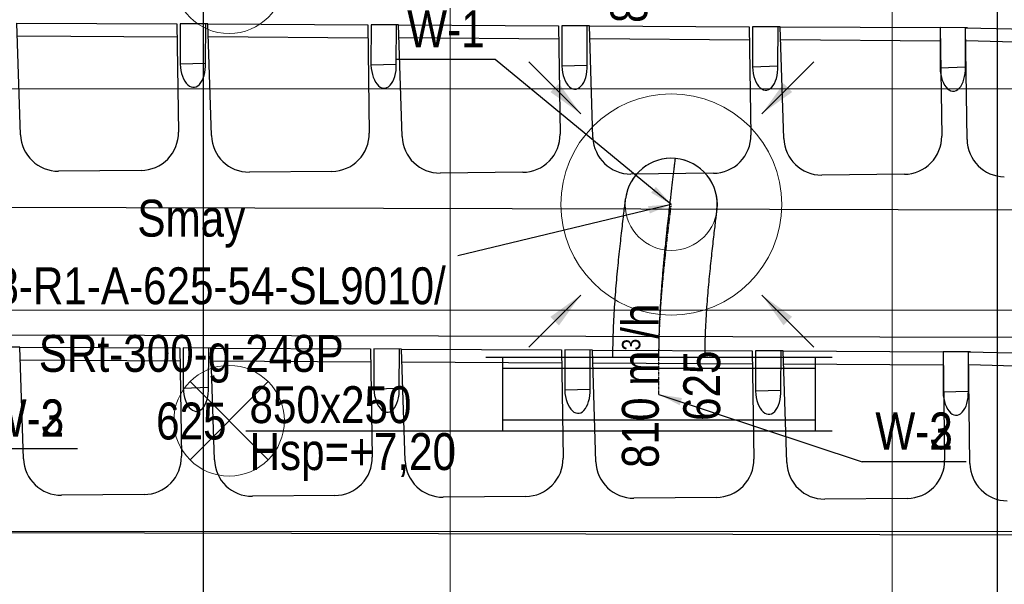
# Model space of a CAD drawing. Header units: millimetres. Extents: x -32221 to 212500, y 31663 to 93766.
# Tile 78 of 256: x 19282 to 21954, y 53169 to 54700. Entities that reach past the tile are written whole.
import ezdxf

# ---------------------------------------------------------------- set-up
doc = ezdxf.new("R2010")
doc.units = ezdxf.units.MM
doc.linetypes.add('DASHDOT', pattern=[1, 0.5, -0.25, 0, -0.25])
doc.layers.get('0').update_dxf_attribs({"color": 251})
for name, color, linetype in [('FLUID-N', 251, 'Continuous'), ('FLUID-N-100-ARRGR', 251, 'Continuous'), ('FLUID-W', 251, 'Continuous'), ('FLUID-W-100-ARRGR', 251, 'Continuous'), ('FLUID-W-100-INF', 251, 'Continuous'), ('FLUID-W-100-NUM', 251, 'Continuous'), ('FLUID-W-SYM', 251, 'Continuous'), ('osie', 251, 'Continuous'), ('Sciany', 251, 'Continuous'), ('Wyposazenie', 251, 'Continuous')]:
    doc.layers.add(name, color=color, linetype=linetype)
for name, color, linetype, lineweight in [('kasetony', 251, 'Continuous', 5), ('lampy', 251, 'Continuous', 9), ('Wywiewniki', 251, 'Continuous', 20)]:
    doc.layers.add(name, color=color, linetype=linetype, lineweight=lineweight)
doc.styles.add('FDBES', font='simplex.shx')
doc.styles.get("Standard").update_dxf_attribs({"font": 'ARIALN.TTF'})
doc.linetypes.add('ZIGZAG', pattern='A,0.0001,-0.2,[131,ltypeshp.shx,S=0.2,R=0,X=-0.2,Y=0],-0.4,[131,ltypeshp.shx,S=0.2,R=180,X=0.2,Y=0],-0.2', length=0.8001)
doc.dimstyles.new('FDBES', dxfattribs={"dimscale": 50, "dimtxt": 4, "dimasz": 2.5, "dimexe": 0.8, "dimexo": 2, "dimgap": 1, "dimtad": 1, "dimdsep": 46, "dimtxsty": 'FDBES', "dimcen": 2.5, "dimclrd": 4, "dimclre": 5, "dimadec": 0, "dimazin": 0, "dimtfac": 1, "dimtmove": 0, "dimatfit": 3, "dimfxl": 1, "dimarcsym": 0})

# ---------------------------------------------------------------- blocks, each defined once
blk = doc.blocks.new('*U190')
at = {"color": 14, "linetype": 'Continuous', "lineweight": -2}
for p, q in [((-100, 470), (-100, -470)), ((100, 470), (100, -470))]:
    blk.add_line(p, q, dxfattribs=at)
at = {"color": 0, "linetype": 'ByBlock', "lineweight": -2}
for p, q in [((100, 425), (-100, 425)), ((-100, -425), (100, -425))]:
    blk.add_line(p, q, dxfattribs=at)
at = {"color": 1, "linetype": 'Continuous', "lineweight": -3}
for p, q in [((-70, 425), (-70, -425)), ((70, 425), (70, -425))]:
    blk.add_line(p, q, dxfattribs=at)
blk = doc.blocks.new('*U184')
at = {"layer": 'FLUID-W-SYM', "color": 2, "linetype": 'DASHDOT', "lineweight": -3}
for q in [(50, 0), (-20, 0)]:
    blk.add_line((-50, 0), q, dxfattribs=at)
blk = doc.blocks.new('*U174')
at = {"color": 0, "linetype": 'ByBlock', "lineweight": -2}
blk.add_circle((0, 0), 0.05, dxfattribs=at)
blk = doc.blocks.new('*U212')
at = {"color": 14, "linetype": 'Continuous', "lineweight": -2, "extrusion": (-1, -1.82221e-16, -2.00099e-16)}
blk.add_ellipse((0, 0), major_axis=(0, 124.5, 11.2), ratio=1, start_param=0, end_param=1.536502, dxfattribs=at)
at = {"color": 14, "linetype": 'Continuous', "lineweight": -2, "extrusion": (-1, -2.81499e-18, -1.61132e-16)}
blk.add_ellipse((0, 0), major_axis=(0, -15.5, 124), ratio=1, start_param=0, end_param=1.605137, dxfattribs=at)
at = {"color": 20, "linetype": 'ZIGZAG', "lineweight": -2, "ltscale": 50}
for points, knots in [([(0, -415.2, -33.5), (0, -402.3, -33.5), (0, -376.3, -33.3), (0, -337.1, -32.2), (0, -297.8, -30.5), (0, -258.4, -28.2), (0, -219.2, -25.4), (0, -180.1, -22.2), (0, -141.4, -18.6), (0, -114.4, -15.9), (0, -98.6, -14.3), (0, -92.3, -13.7), (0, -81.3, -12.5), (0, -62.4, -10.5), (0, -37.4, -7.8), (0, -12.8, -5), (0, 8.1, -2.7), (0, 25.6, -0.6), (0, 42.4, 1.3), (0, 58.5, 3.2), (0, 73.6, 5), (0, 87.4, 6.7), (0, 97.7, 7.9), (0, 105, 8.8), (0, 110.7, 9.5), (0, 116.2, 10.2), (0, 120.9, 10.8), (0, 123.8, 11.1), (0, 124.5, 11.2), (0, 124.5, 11.2)], [0, 0, 0, 0, 32.584573, 65.169147, 97.75372, 130.338293, 162.922867, 195.50744, 228.092013, 260.676587, 264.749659, 268.82273, 276.968874, 293.26116, 317.69959, 342.13802, 358.430307, 374.722594, 391.01488, 407.307167, 423.599454, 439.89174, 456.184027, 464.33017, 472.476314, 484.695529, 496.914744, 509.133959, 521.353174, 521.353174, 521.353174, 521.353174]), ([(0, -415.2, -158.5), (0, -403.7, -158.5), (0, -380.8, -158.3), (0, -335, -157.1), (0, -278.4, -154.1), (0, -212.3, -149), (0, -149.6, -142.9), (0, -91.1, -136.6), (0, -47.3, -131.6), (0, -17.9, -128.1), (0, -2.8, -126.3), (0, 6.2, -125.2), (0, 11.5, -124.5), (0, 14.6, -124.1), (0, 15.2, -124.1), (0, 15.5, -124)], [0, 0, 0, 0, 34.406472, 68.812944, 137.625889, 206.438833, 275.251778, 344.064722, 412.877667, 447.284139, 481.690611, 498.893847, 516.097083, 533.30032, 550.503556, 550.503556, 550.503556, 550.503556]), ([(0, -415.2, 91.5), (0, -404.3, 91.5), (0, -382.6, 91.7), (0, -339.4, 93), (0, -286, 95.9), (0, -224.4, 101), (0, -166.3, 106.7), (0, -112.1, 112.6), (0, -71.9, 117.3), (0, -45.1, 120.4), (0, -31.6, 122.1), (0, -23.5, 123), (0, -18.8, 123.6), (0, -16.2, 123.9), (0, -15.7, 124), (0, -15.5, 124)], [0, 0, 0, 0, 32.571603, 65.143206, 130.286411, 195.429617, 260.572822, 325.716028, 390.859233, 423.430836, 456.002439, 472.28824, 488.574041, 504.859843, 521.145644, 521.145644, 521.145644, 521.145644])]:
    blk.add_open_spline(points, degree=3, knots=knots, dxfattribs=at)
at = {"layer": 'FLUID-W-SYM', "color": 2, "linetype": 'DASHDOT', "lineweight": -3}
blk.add_open_spline([(0, -415.2, -33.5), (0, -326.5, -33.5), (0, -158.5, -19.8), (0, 0), (0, 0)], degree=3, knots=[0, 0, 0, 0, 266.194137, 521.353174, 521.353174, 521.353174, 521.353174], dxfattribs=at)
blk = doc.blocks.new('*U29')
at = {"color": 0, "insert": (-1302.9, -313.1), "char_height": 100, "width": 1600, "attachment_point": 5, "line_spacing_factor": 1.1}
blk.add_mtext('Smay\\PNS8-R1-A-625-54-SL9010/ SRt-300-g-248P\\P625', dxfattribs=at)
blk.add_mtext('Smay\\PNS8-R1-A-625-54-SL9010/ SRt-300-g-248P\\P625', dxfattribs=at)
blk.add_mtext('Smay\\PNS8-R1-A-625-54-SL9010/ SRt-300-g-248P\\P625', dxfattribs=at)
blk.add_mtext('Smay\\PNS8-R1-A-625-54-SL9010/ SRt-300-g-248P\\P625', dxfattribs=at)
blk.add_mtext('Smay\\PNS8-R1-A-625-54-SL9010/ SRt-300-g-248P\\P625', dxfattribs=at)
blk.add_mtext('Smay\\PNS8-R1-A-625-54-SL9010/ SRt-300-g-248P\\P625', dxfattribs=at)
blk.add_mtext('Smay\\PNS8-R1-A-625-54-SL9010/ SRt-300-g-248P\\P625', dxfattribs=at)
at = {"color": 0}
blk.add_leader([(0, 0), (-579.3, -139.2)], dimstyle='FDBES', override={"dimscale": 25, "dimclrd": 0, "dimclre": 0}, dxfattribs=at)
blk.add_leader([(0, 0), (-579.3, -139.2)], dimstyle='FDBES', override={"dimscale": 25, "dimclrd": 0, "dimclre": 0}, dxfattribs=at)
blk.add_leader([(0, 0), (-579.3, -139.2)], dimstyle='FDBES', override={"dimscale": 25, "dimclrd": 0, "dimclre": 0}, dxfattribs=at)
blk.add_leader([(0, 0), (-579.3, -139.2)], dimstyle='FDBES', override={"dimscale": 25, "dimclrd": 0, "dimclre": 0}, dxfattribs=at)
blk.add_leader([(0, 0), (-579.3, -139.2)], dimstyle='FDBES', override={"dimscale": 25, "dimclrd": 0, "dimclre": 0}, dxfattribs=at)
blk.add_leader([(0, 0), (-579.3, -139.2)], dimstyle='FDBES', override={"dimscale": 25, "dimclrd": 0, "dimclre": 0}, dxfattribs=at)
blk.add_leader([(0, 0), (-579.3, -139.2)], dimstyle='FDBES', override={"dimscale": 25, "dimclrd": 0, "dimclre": 0}, dxfattribs=at)
blk = doc.blocks.new('*U65')
at = {"color": 6}
blk.add_line((-478.3, 392.6), (-745.4, 392.6), dxfattribs=at)
blk.add_line((-478.3, 392.6), (-745.4, 392.6), dxfattribs=at)
blk.add_line((-478.3, 392.6), (-745.4, 392.6), dxfattribs=at)
blk.add_line((-478.3, 392.6), (-745.4, 392.6), dxfattribs=at)
blk.add_line((-478.3, 392.6), (-745.4, 392.6), dxfattribs=at)
blk.add_line((-478.3, 392.6), (-745.4, 392.6), dxfattribs=at)
blk.add_line((-478.3, 392.6), (-745.4, 392.6), dxfattribs=at)
at = {"color": 0, "insert": (-611.8, 392.6), "char_height": 100, "attachment_point": 5}
blk.add_mtext('W-1\\P ', dxfattribs=at)
blk.add_mtext('W-1\\P ', dxfattribs=at)
blk.add_mtext('W-1\\P ', dxfattribs=at)
blk.add_mtext('W-1\\P ', dxfattribs=at)
blk.add_mtext('W-1\\P ', dxfattribs=at)
blk.add_mtext('W-1\\P ', dxfattribs=at)
blk.add_mtext('W-1\\P ', dxfattribs=at)
blk.add_leader([(0, 0), (-478.3, 392.6)], dimstyle='FDBES', override={"dimscale": 25, "dimclrd": 256, "dimclre": 256})
blk.add_leader([(0, 0), (-478.3, 392.6)], dimstyle='FDBES', override={"dimscale": 25, "dimclrd": 256, "dimclre": 256})
blk.add_leader([(0, 0), (-478.3, 392.6)], dimstyle='FDBES', override={"dimscale": 25, "dimclrd": 256, "dimclre": 256})
blk.add_leader([(0, 0), (-478.3, 392.6)], dimstyle='FDBES', override={"dimscale": 25, "dimclrd": 256, "dimclre": 256})
blk.add_leader([(0, 0), (-478.3, 392.6)], dimstyle='FDBES', override={"dimscale": 25, "dimclrd": 256, "dimclre": 256})
blk.add_leader([(0, 0), (-478.3, 392.6)], dimstyle='FDBES', override={"dimscale": 25, "dimclrd": 256, "dimclre": 256})
blk.add_leader([(0, 0), (-478.3, 392.6)], dimstyle='FDBES', override={"dimscale": 25, "dimclrd": 256, "dimclre": 256})
blk = doc.blocks.new('*U66')
at = {"color": 6}
for p, q in [((834, -183.1), (551.2, -183.1)), ((834, -183.1), (551.2, -183.1)), ((834, -183.1), (551.2, -183.1)), ((834, -183.1), (551.2, -183.1)), ((833.7, -183.1), (551.5, -183.1)), ((833.7, -183.1), (551.5, -183.1)), ((833.7, -183.1), (551.5, -183.1)), ((833.7, -183.1), (551.5, -183.1)), ((833.7, -183.1), (551.5, -183.1)), ((833.7, -183.1), (551.5, -183.1)), ((833.7, -183.1), (551.5, -183.1)), ((833.7, -183.1), (551.5, -183.1)), ((833.7, -183.1), (551.5, -183.1))]:
    blk.add_line(p, q, dxfattribs=at)
at = {"color": 0, "insert": (692.6, -183.1), "char_height": 100, "attachment_point": 5}
for s in ['W-3\\P ', 'W-3\\P ', 'W-3\\P ', 'W-3\\P ', 'W-2\\P ', 'W-2\\P ', 'W-2\\P ', 'W-2\\P ', 'W-2\\P ', 'W-2\\P ', 'W-2\\P ', 'W-2\\P ', 'W-2\\P ']:
    blk.add_mtext(s, dxfattribs=at)
for points in [[(0, 0), (551.2, -183.1)], [(0, 0), (551.2, -183.1)], [(0, 0), (551.2, -183.1)], [(0, 0), (551.2, -183.1)], [(0, 0), (551.5, -183.1)], [(0, 0), (551.5, -183.1)], [(0, 0), (551.5, -183.1)], [(0, 0), (551.5, -183.1)], [(0, 0), (551.5, -183.1)], [(0, 0), (551.5, -183.1)], [(0, 0), (551.5, -183.1)], [(0, 0), (551.5, -183.1)], [(0, 0), (551.5, -183.1)]]:
    blk.add_leader(points, dimstyle='FDBES', override={"dimscale": 25, "dimclrd": 256, "dimclre": 256})
blk = doc.blocks.new('*U68')
at = {"color": 6}
for p, q in [((821.9, -147.7), (539.1, -147.7)), ((821.9, -147.7), (539.1, -147.7)), ((821.9, -147.7), (539.1, -147.7)), ((821.9, -147.7), (539.1, -147.7)), ((821.6, -147.7), (539.4, -147.7)), ((821.6, -147.7), (539.4, -147.7)), ((821.6, -147.7), (539.4, -147.7)), ((821.6, -147.7), (539.4, -147.7)), ((821.6, -147.7), (539.4, -147.7)), ((821.6, -147.7), (539.4, -147.7)), ((821.6, -147.7), (539.4, -147.7)), ((821.6, -147.7), (539.4, -147.7)), ((821.6, -147.7), (539.4, -147.7)), ((821.6, -147.7), (539.4, -147.7)), ((821.6, -147.7), (539.4, -147.7)), ((821.6, -147.7), (539.4, -147.7)), ((821.6, -147.7), (539.4, -147.7)), ((821.6, -147.7), (539.4, -147.7)), ((821.6, -147.7), (539.4, -147.7)), ((821.6, -147.7), (539.4, -147.7)), ((821.6, -147.7), (539.4, -147.7)), ((821.6, -147.7), (539.4, -147.7)), ((821.6, -147.7), (539.4, -147.7)), ((821.6, -147.7), (539.4, -147.7)), ((821.6, -147.7), (539.4, -147.7)), ((821.6, -147.7), (539.4, -147.7))]:
    blk.add_line(p, q, dxfattribs=at)
at = {"color": 0, "insert": (680.5, -147.7), "char_height": 100, "attachment_point": 5}
for s in ['W-3\\P ', 'W-3\\P ', 'W-3\\P ', 'W-3\\P ', 'W-2\\P ', 'W-2\\P ', 'W-2\\P ', 'W-2\\P ', 'W-2\\P ', 'W-2\\P ', 'W-2\\P ', 'W-2\\P ', 'W-2\\P ', 'W-2\\P ', 'W-2\\P ', 'W-2\\P ', 'W-2\\P ', 'W-2\\P ', 'W-2\\P ', 'W-2\\P ', 'W-2\\P ', 'W-2\\P ', 'W-2\\P ', 'W-2\\P ', 'W-2\\P ', 'W-2\\P ']:
    blk.add_mtext(s, dxfattribs=at)
for points in [[(0, 0), (539.1, -147.7)], [(0, 0), (539.1, -147.7)], [(0, 0), (539.1, -147.7)], [(0, 0), (539.1, -147.7)], [(0, 0), (539.4, -147.7)], [(0, 0), (539.4, -147.7)], [(0, 0), (539.4, -147.7)], [(0, 0), (539.4, -147.7)], [(0, 0), (539.4, -147.7)], [(0, 0), (539.4, -147.7)], [(0, 0), (539.4, -147.7)], [(0, 0), (539.4, -147.7)], [(0, 0), (539.4, -147.7)], [(0, 0), (539.4, -147.7)], [(0, 0), (539.4, -147.7)], [(0, 0), (539.4, -147.7)], [(0, 0), (539.4, -147.7)], [(0, 0), (539.4, -147.7)], [(0, 0), (539.4, -147.7)], [(0, 0), (539.4, -147.7)], [(0, 0), (539.4, -147.7)], [(0, 0), (539.4, -147.7)], [(0, 0), (539.4, -147.7)], [(0, 0), (539.4, -147.7)], [(0, 0), (539.4, -147.7)], [(0, 0), (539.4, -147.7)]]:
    blk.add_leader(points, dimstyle='FDBES', override={"dimscale": 25, "dimclrd": 256, "dimclre": 256})
blk = doc.blocks.new('*U251')
at = {"color": 0}
blk.add_leader([(0, 0), (-141.4, -141.4)], dimstyle='FDBES', override={"dimscale": 40, "dimclrd": 0}, dxfattribs=at)
blk = doc.blocks.new('*U252')
at = {"color": 0}
blk.add_leader([(0, 0), (141.4, -141.4)], dimstyle='FDBES', override={"dimscale": 40, "dimclrd": 0}, dxfattribs=at)
blk = doc.blocks.new('*U253')
at = {"color": 0}
blk.add_leader([(0, 0), (-141.4, 141.4)], dimstyle='FDBES', override={"dimscale": 40, "dimclrd": 0}, dxfattribs=at)
blk = doc.blocks.new('*U254')
at = {"color": 0}
blk.add_leader([(0, 0), (141.4, 141.4)], dimstyle='FDBES', override={"dimscale": 40, "dimclrd": 0}, dxfattribs=at)

msp = doc.modelspace()

# ---------------------------------------------------------------- linework, layer by layer
at = {"layer": 'FLUID-N'}
for p, q in [((19780.127, 63033.41), (19780.127, 33103.597)), ((20591.977, 53584.311, 7327.5), (19895.824, 53584.311, 7327.5)), ((20591.977, 53584.311, 7327.5), (20325.905, 53584.311, 7327.5))]:
    msp.add_line(p, q, dxfattribs=at)
at = {"layer": 'kasetony'}
for p, q in [((20450.147, 54512.853), (20450.147, 55112.853)), ((20450.147, 55112.853), (20450.147, 54512.853)), ((21650.147, 54512.853), (21650.147, 55112.853)), ((21650.147, 55112.853), (21650.147, 54512.853)), ((19250.147, 54512.853), (20450.147, 54512.853)), ((20450.147, 54512.853), (19250.147, 54512.853)), ((20450.147, 54512.853), (21650.147, 54512.853)), ((20450.147, 53912.853), (20450.147, 54512.853)), ((20450.147, 54512.853), (20450.147, 53912.853)), ((21650.147, 54512.853), (20450.147, 54512.853)), ((21650.147, 54512.853), (22850.147, 54512.853)), ((21650.147, 53912.853), (21650.147, 54512.853)), ((21650.147, 54512.853), (21650.147, 53912.853)), ((22850.147, 54512.853), (21650.147, 54512.853)), ((19250.147, 53912.853), (20450.147, 53912.853)), ((20450.147, 53912.853), (19250.147, 53912.853)), ((20450.147, 53912.853), (21650.147, 53912.853)), ((20450.147, 53312.853), (20450.147, 53912.853)), ((20450.147, 53912.853), (20450.147, 53312.853)), ((21650.147, 53912.853), (20450.147, 53912.853)), ((21650.147, 53912.853), (22850.147, 53912.853)), ((21650.147, 53312.853), (21650.147, 53912.853)), ((21650.147, 53912.853), (21650.147, 53312.853)), ((22850.147, 53912.853), (21650.147, 53912.853)), ((19250.147, 53312.853), (20450.147, 53312.853)), ((20450.147, 53312.853), (19250.147, 53312.853)), ((20450.147, 53312.853), (21650.147, 53312.853)), ((20450.147, 52712.853), (20450.147, 53312.853)), ((20450.147, 53312.853), (20450.147, 52712.853)), ((21650.147, 53312.853), (20450.147, 53312.853)), ((21650.147, 53312.853), (22850.147, 53312.853)), ((21650.147, 52712.853), (21650.147, 53312.853)), ((21650.147, 53312.853), (21650.147, 52712.853)), ((22850.147, 53312.853), (21650.147, 53312.853))]:
    msp.add_line(p, q, dxfattribs=at)
at = {"layer": 'lampy'}
for p, q in [((19744.081, 53718.919), (19956.213, 53506.787)), ((19956.213, 53718.919), (19744.081, 53506.787))]:
    msp.add_line(p, q, dxfattribs=at)
for centre in [(19850.147, 54812.853), (19850.147, 53612.853)]:
    msp.add_circle(centre, 150, dxfattribs=at)
at = {"layer": 'osie'}
msp.add_line((21934.679, 64401.551), (21934.679, 32871.067), dxfattribs=at)
at = {"layer": 'Sciany'}
msp.add_line((22857.428, 53836.61), (16187.455, 53852.32), dxfattribs=at)
at = {"layer": 'Wyposazenie'}
for p, q in [((19274.45, 54691.522), (19708.467, 54689.331)), ((19284.237, 54388.643), (19274.45, 54691.522)), ((19708.467, 54689.331), (19712.771, 54395.512)), ((19717.532, 54689.285), (19717.378, 54580.577)), ((19717.532, 54689.285), (19717.378, 54580.577)), ((19786.7, 54688.935), (19717.532, 54689.285)), ((19792.361, 54688.907), (19717.532, 54689.285)), ((19786.164, 54582.8), (19786.7, 54688.935)), ((19786.164, 54582.8), (19786.7, 54688.935)), ((19792.361, 54688.907), (20226.378, 54686.715)), ((19802.148, 54386.027), (19792.361, 54688.907)), ((20226.378, 54686.715), (20230.682, 54392.896)), ((20235.443, 54686.669), (20235.289, 54577.961)), ((20235.443, 54686.669), (20235.289, 54577.961)), ((20304.611, 54686.32), (20235.443, 54686.669)), ((20310.272, 54686.291), (20235.443, 54686.669)), ((20304.075, 54580.184), (20304.611, 54686.32)), ((20304.075, 54580.184), (20304.611, 54686.32)), ((20310.272, 54686.291), (20744.288, 54684.099)), ((20320.059, 54383.412), (20310.272, 54686.291)), ((20744.288, 54684.099), (20748.593, 54390.281)), ((20753.354, 54684.054), (20753.2, 54575.346)), ((20753.354, 54684.054), (20753.2, 54575.346)), ((20822.522, 54683.704), (20753.354, 54684.054)), ((20828.183, 54683.676), (20753.354, 54684.054)), ((20821.986, 54577.569), (20822.522, 54683.704)), ((20821.986, 54577.569), (20822.522, 54683.704)), ((20828.183, 54683.676), (21262.199, 54681.484)), ((20837.97, 54380.796), (20828.183, 54683.676)), ((19275.73, 54657.1), (19708.985, 54653.97)), ((21262.199, 54681.484), (21266.504, 54387.665)), ((21271.265, 54681.438), (21271.111, 54572.73)), ((21271.265, 54681.438), (21271.111, 54572.73)), ((21340.432, 54681.089), (21271.265, 54681.438)), ((21346.094, 54681.06), (21271.265, 54681.438)), ((21339.896, 54574.953), (21340.432, 54681.089)), ((21339.896, 54574.953), (21340.432, 54681.089)), ((21346.094, 54681.06), (21780.11, 54678.868)), ((21355.881, 54378.181), (21346.094, 54681.06)), ((21780.11, 54678.868), (21779.956, 54570.16)), ((21780.11, 54678.868), (21779.956, 54570.16)), ((21780.11, 54678.868), (21784.414, 54385.05)), ((21849.278, 54678.519), (21780.11, 54678.868)), ((21854.939, 54678.49), (21780.11, 54678.868)), ((21848.742, 54572.383), (21849.278, 54678.519)), ((21848.742, 54572.383), (21849.278, 54678.519)), ((21849.278, 54678.519), (22283.172, 54667.976)), ((21853.235, 54375.507), (21849.278, 54678.519)), ((19793.641, 54654.485), (20226.896, 54651.355)), ((20311.552, 54651.869), (20744.806, 54648.739)), ((20829.462, 54649.254), (21262.717, 54646.123)), ((21347.373, 54646.638), (21780.628, 54643.508)), ((21849.895, 54644.079), (22283.009, 54632.612)), ((19717.378, 54580.577), (19786.164, 54582.8)), ((19717.378, 54580.577), (19786.164, 54582.8)), ((20235.289, 54577.961), (20304.075, 54580.184)), ((20235.289, 54577.961), (20304.075, 54580.184)), ((20753.2, 54575.346), (20821.986, 54577.569)), ((20753.2, 54575.346), (20821.986, 54577.569)), ((21271.111, 54572.73), (21339.896, 54574.953)), ((21271.111, 54572.73), (21339.896, 54574.953)), ((21779.956, 54570.16), (21848.742, 54572.383)), ((21779.956, 54570.16), (21848.742, 54572.383)), ((19611.494, 54291.787), (19387.36, 54289.718)), ((20129.405, 54289.172), (19905.271, 54287.102)), ((20647.316, 54286.556), (20423.181, 54284.486)), ((21165.227, 54283.941), (20941.092, 54281.871)), ((21683.138, 54281.325), (21459.003, 54279.255)), ((22862.331, 54182.309), (17660.375, 54194.561)), ((19282.516, 53812.472), (19207.687, 53812.85)), ((19282.516, 53812.472), (19716.532, 53810.28)), ((19292.303, 53509.593), (19282.516, 53812.472)), ((19716.532, 53810.28), (19720.837, 53516.462)), ((19725.598, 53810.235), (19725.444, 53701.527)), ((19725.598, 53810.235), (19725.444, 53701.527)), ((19794.765, 53809.885), (19725.598, 53810.235)), ((19800.427, 53809.857), (19725.598, 53810.235)), ((19794.229, 53703.75), (19794.765, 53809.885)), ((19794.229, 53703.75), (19794.765, 53809.885)), ((19800.427, 53809.857), (20234.443, 53807.665)), ((19810.214, 53506.977), (19800.427, 53809.857)), ((20234.443, 53807.665), (20238.747, 53513.846)), ((20243.509, 53807.619), (20243.354, 53698.911)), ((20243.509, 53807.619), (20243.354, 53698.911)), ((20312.676, 53807.27), (20243.509, 53807.619)), ((20318.338, 53807.241), (20243.509, 53807.619)), ((20312.14, 53701.134), (20312.676, 53807.27)), ((20312.14, 53701.134), (20312.676, 53807.27)), ((20318.338, 53807.241), (20752.354, 53805.049)), ((20328.125, 53504.362), (20318.338, 53807.241)), ((20752.354, 53805.049), (20756.658, 53511.231)), ((20761.42, 53805.004), (20761.265, 53696.296)), ((20761.42, 53805.004), (20761.265, 53696.296)), ((20830.587, 53804.654), (20761.42, 53805.004)), ((20836.248, 53804.626), (20761.42, 53805.004)), ((20830.051, 53698.518), (20830.587, 53804.654)), ((20830.051, 53698.518), (20830.587, 53804.654)), ((20836.248, 53804.626), (21270.265, 53802.434)), ((20846.036, 53501.746), (20836.248, 53804.626)), ((21270.265, 53802.434), (21274.569, 53508.615)), ((21279.331, 53802.388), (21279.176, 53693.68)), ((21279.331, 53802.388), (21279.176, 53693.68)), ((21348.498, 53802.039), (21279.331, 53802.388)), ((21354.159, 53802.01), (21279.331, 53802.388)), ((21347.962, 53695.903), (21348.498, 53802.039)), ((21347.962, 53695.903), (21348.498, 53802.039)), ((21354.159, 53802.01), (21788.176, 53799.818)), ((21363.947, 53499.131), (21354.159, 53802.01)), ((19283.795, 53778.05), (19717.05, 53774.92)), ((19801.706, 53775.435), (20234.961, 53772.305)), ((21788.176, 53799.818), (21788.022, 53691.11)), ((21788.176, 53799.818), (21788.022, 53691.11)), ((21788.176, 53799.818), (21792.48, 53506)), ((21857.343, 53799.469), (21788.176, 53799.818)), ((21863.005, 53799.44), (21788.176, 53799.818)), ((21856.807, 53693.333), (21857.343, 53799.469)), ((21856.807, 53693.333), (21857.343, 53799.469)), ((21857.343, 53799.469), (22291.238, 53788.926)), ((21861.301, 53496.457), (21857.343, 53799.469)), ((20319.617, 53772.819), (20752.872, 53769.689)), ((20837.528, 53770.204), (21270.783, 53767.073)), ((21355.439, 53767.588), (21788.694, 53764.458)), ((21857.961, 53765.029), (22291.075, 53753.562)), ((19725.444, 53701.527), (19794.229, 53703.75)), ((19725.444, 53701.527), (19794.229, 53703.75)), ((20243.354, 53698.911), (20312.14, 53701.134)), ((20243.354, 53698.911), (20312.14, 53701.134)), ((20761.265, 53696.296), (20830.051, 53698.518)), ((20761.265, 53696.296), (20830.051, 53698.518)), ((21279.176, 53693.68), (21347.962, 53695.903)), ((21279.176, 53693.68), (21347.962, 53695.903)), ((21788.022, 53691.11), (21856.807, 53693.333)), ((21788.022, 53691.11), (21856.807, 53693.333)), ((19619.56, 53412.737), (19395.425, 53410.667)), ((20137.471, 53410.122), (19913.336, 53408.052)), ((20655.382, 53407.506), (20431.247, 53405.436)), ((21173.293, 53404.89), (20949.158, 53402.821)), ((21691.204, 53402.275), (21467.069, 53400.205)), ((22862.576, 53300.161), (17660.834, 53312.413))]:
    msp.add_line(p, q, dxfattribs=at)
for centre, start, end in [((19386.416, 54391.945), 181.850846, 270.529054), ((19610.55, 54394.014), 270.529054, 0.839276), ((20128.461, 54391.399), 270.529054, 0.839276), ((20646.372, 54388.783), 270.529054, 0.839276), ((19904.327, 54389.329), 181.850846, 270.529054), ((20422.237, 54386.714), 181.850846, 270.529054), ((20940.148, 54384.098), 181.850846, 270.529054), ((21164.283, 54386.168), 270.529054, 0.839276), ((21458.059, 54381.483), 181.850846, 270.529054), ((21682.194, 54383.552), 270.529054, 0.839276), ((21955.458, 54376.842), 180.748252, 269.42646), ((19394.481, 53512.895), 181.850846, 270.529054), ((19618.616, 53514.964), 270.529054, 0.839276), ((19912.392, 53510.279), 181.850846, 270.529054), ((20136.527, 53512.349), 270.529054, 0.839276), ((20654.438, 53509.733), 270.529054, 0.839276), ((21172.349, 53507.118), 270.529054, 0.839276), ((20430.303, 53507.664), 181.850846, 270.529054), ((20948.214, 53505.048), 181.850846, 270.529054), ((21466.125, 53502.432), 181.850846, 270.529054), ((21690.26, 53504.502), 270.529054, 0.839276), ((21963.524, 53497.792), 180.748252, 269.42646)]:
    msp.add_arc(centre, 102.232, start, end, dxfattribs=at)
for centre in [(19751.771, 54581.688), (19751.771, 54581.688), (20269.682, 54579.073), (20269.682, 54579.073), (20787.593, 54576.457), (20787.593, 54576.457), (21305.503, 54573.842), (21305.503, 54573.842), (21814.349, 54571.272), (21814.349, 54571.272), (19759.836, 53702.638), (19759.836, 53702.638), (20277.747, 53700.023), (20277.747, 53700.023), (20795.658, 53697.407), (20795.658, 53697.407), (21313.569, 53694.791), (21313.569, 53694.791), (21822.414, 53692.222), (21822.414, 53692.222)]:
    msp.add_ellipse(centre, major_axis=(-2.082, 64.439), ratio=0.53373009, start_param=1.44454642, end_param=4.71238898, dxfattribs=at)
at = {"layer": 'Wywiewniki'}
for radius in [300, 125]:
    msp.add_circle((21050.515, 54199.512), radius, dxfattribs=at)

# ---------------------------------------------------------------- block references
at = {"layer": 'FLUID-W', "color": 1, "linetype": 'Continuous', "extrusion": (1, 0, -1.83697e-16), "rotation": 270}
msp.add_blockref('*U212', (54199.512, 7063, 21050.515), dxfattribs=at)
at = {"layer": 'FLUID-W', "color": 1, "linetype": 'Continuous'}
for name, p, rotation in [('*U190', (21016.977, 53684.311, 7327.5), 270), ('*U184', (21016.977, 53734.311, 7327.5), 90), ('*U174', (21016.977, 53684.311, 7327.5), 270)]:
    msp.add_blockref(name, p, dxfattribs=dict(at, rotation=rotation))
at = {"layer": 'FLUID-W-100-ARRGR', "rotation": 89.99999999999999}
for name, p in [('*U254', (20804.805, 54445.223, 6603)), ('*U252', (21296.226, 54445.223, 6603)), ('*U253', (20804.805, 53953.802, 6603)), ('*U251', (21296.226, 53953.802, 6603))]:
    msp.add_blockref(name, p, dxfattribs=at)
at = {"layer": 'FLUID-W-100-INF', "linetype": 'ByBlock'}
msp.add_blockref('*U29', (21050.515, 54199.512, 6623), dxfattribs=at)
at = {"layer": 'FLUID-W-100-NUM', "linetype": 'ByBlock'}
for name, p in [('*U65', (21050.515, 54199.512, 6623)), ('*U68', (18616.977, 53684.311, 7327.5)), ('*U66', (21016.977, 53684.311, 7327.5))]:
    msp.add_blockref(name, p, dxfattribs=at)

# ---------------------------------------------------------------- texts
at = {"layer": 'FLUID-N', "char_height": 100, "width": 565.80197, "attachment_point": 1}
for s, insert in [('850x250', (19905.613, 53706.468)), ('Hsp=+7,20', (19905.613, 53579.212))]:
    msp.add_mtext(s, dxfattribs=dict(at, insert=insert))
at = {"layer": 'FLUID-N-100-ARRGR', "color": 0, "insert": (21019.405, 54914.525, 6603), "char_height": 100, "attachment_point": 5, "rotation": 90}
msp.add_mtext('810 m{\\A2;\\H0.5x;3}/h\\P625', dxfattribs=at)
at = {"layer": 'FLUID-W-100-ARRGR', "color": 0, "insert": (21050.515, 53707.72, 6603), "char_height": 100, "attachment_point": 5, "rotation": 90}
msp.add_mtext('810 m{\\A2;\\H0.5x;3}/h\\P625', dxfattribs=at)

doc.saveas('drawing.dxf')
